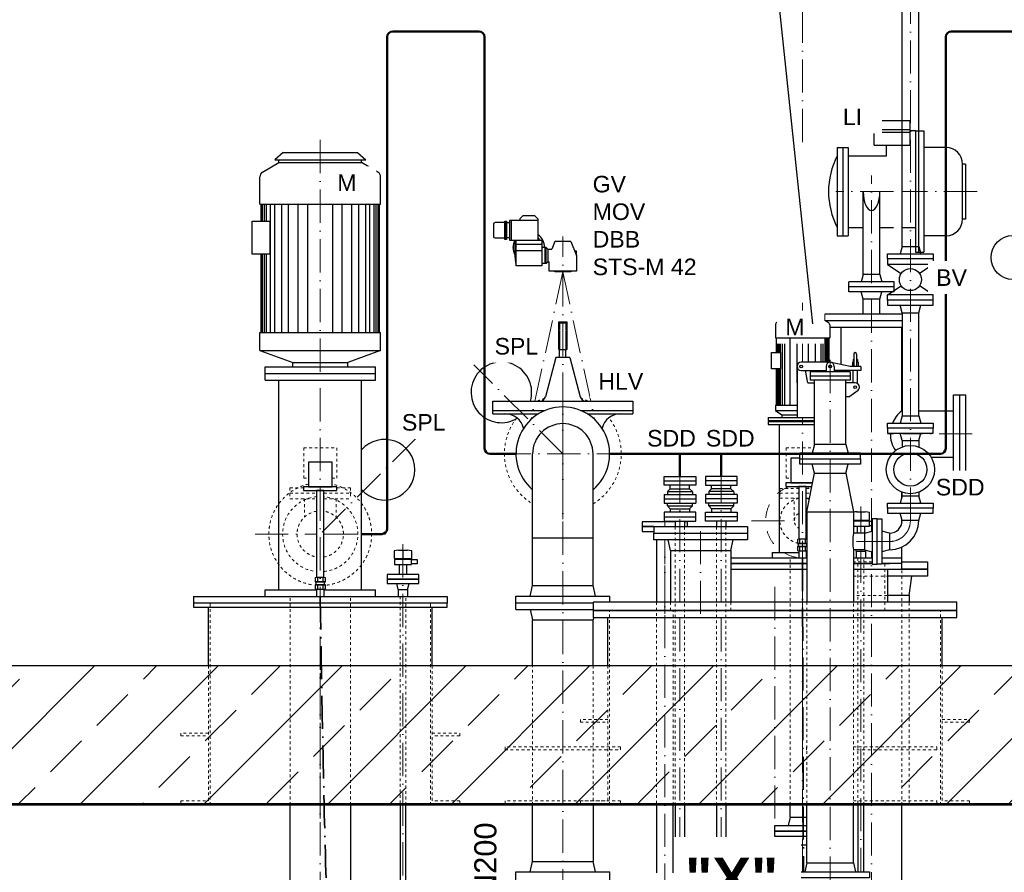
# Model space of a CAD drawing. Header units: millimetres. Extents: x -48448 to 452754, y -13941 to 17062.
# Tile 41 of 256: x -17399 to -13826, y 2330 to 5422. Entities that reach past the tile are written whole.
import ezdxf

# ---------------------------------------------------------------- set-up
doc = ezdxf.new("R2010")
doc.units = ezdxf.units.MM
for name, pattern in [('ACAD_ISO10W100', [18, 12, -3, 0, -3]), ('HIDDEN', [0.375, 0.25, -0.125]), ('JIS_02_1.0', [2, 1, -1])]:
    doc.linetypes.add(name, pattern=pattern)
doc.layers.add('Beschriftung', color=7, linetype='Continuous')
doc.styles.add('LBB3.5M1000', font='isocp.shx', dxfattribs={"height": 3.5})

msp = doc.modelspace()

# ---------------------------------------------------------------- hatches: boundary and pattern name
at = {"lineweight": 13}
h = msp.add_hatch(dxfattribs=at)
h.set_pattern_fill('ANSI33', color=256, scale=50, style=0)
h.paths.add_polyline_path([(-19311.778, 2579.77), (-19311.778, 3071.035), (-18658.113, 3079.77), (-18658.113, 3179.77), (-18458.113, 3179.77), (-18458.113, 3079.77), (-10658.113, 3079.77), (-10658.113, 3179.77), (-10458.113, 3179.77), (-10458.113, 3079.77), (-9814.604, 3071.171), (-9814.604, 2579.77)])
h = msp.add_hatch(color=256)
h.dxf.hatch_style = 1
h.paths.add_polyline_path([(-15003.113, 2419.797, 0.43057008), (-14986.263, 2419.797, 0.43057008)])
h = msp.add_hatch(color=256)
h.dxf.hatch_style = 1
h.paths.add_polyline_path([(-14853.113, 2419.797, 0.43057008), (-14836.263, 2419.797, 0.43057008)])

# ---------------------------------------------------------------- linework, layer by layer
at = {"linetype": 'ACAD_ISO10W100', "lineweight": 18, "ltscale": 10}
for p, q in [((-14558.41, 4978.402), (-14558.41, 7356.571)), ((-14167.113, 3605.77), (-14167.113, 5653.77)), ((-16308.113, 2524.77), (-16308.113, 4990.77)), ((-14308.113, 3566.726), (-14308.113, 4857.124)), ((-14228.963, 4798.77), (-14438.041, 4798.77)), ((-13925.256, 4798.77), (-14195.263, 4798.77)), ((-15428.113, 2041.129), (-15428.113, 4635.856)), ((-15428.113, 4507.77), (-15543.084, 3975.27)), ((-15428.113, 4507.77), (-15313.141, 3975.27)), ((-14558.41, 4179.77), (-14558.41, 4395.36)), ((-14458.113, 2267.195), (-14458.113, 4214.773)), ((-15428.113, 3847.77), (-15751.023, 4170.68)), ((-15428.113, 4084.27), (-15428.113, 3611.27)), ((-14558.41, 2331.77), (-14558.41, 3979.77)), ((-15961.762, 3903.121), (-16308.113, 3556.77)), ((-14228.963, 3919.77), (-14250.597, 3919.77)), ((-13942.594, 3919.77), (-14195.263, 3919.77)), ((-15664.613, 3847.77), (-15191.613, 3847.77)), ((-15003.113, 3791.497), (-15003.113, 2411.828)), ((-14853.113, 3791.497), (-14853.113, 2411.828)), ((-14346.902, 3657.292), (-14346.902, 3559.92)), ((-15058.113, 3583.77), (-15058.113, 3603.771)), ((-14928.113, 3267.136), (-14928.113, 3604.77)), ((-14743.403, 3604.77), (-14571.86, 3604.77)), ((-14544.96, 3604.77), (-14542.263, 3604.77)), ((-16544.613, 3556.77), (-16321.563, 3556.77)), ((-16294.663, 3556.77), (-16071.613, 3556.77)), ((-16008.113, 3519.856), (-16008.113, 48.58)), ((-15058.113, 3267.136), (-15058.113, 3535.77)), ((-14243.113, 3529.77), (-14389.219, 3529.77)), ((-14346.902, 3499.62), (-14346.902, 2331.77)), ((-14308.113, 1130.572), (-14308.113, 3492.815)), ((-14658.41, 2524.77), (-14658.41, 3394.69)), ((-16308.113, 1491.152), (-16308.113, 3115.29))]:
    msp.add_line(p, q, dxfattribs=at)
at = {"linetype": 'Continuous', "lineweight": -2, "ltscale": 10}
for p, q in [((-14197.263, 4599.77), (-14197.263, 5653.77)), ((-14136.963, 4599.77), (-14136.963, 5653.77)), ((-14298.113, 5056.77), (-14298.113, 5023.77)), ((-14298.113, 5056.77), (-14168.113, 5056.77)), ((-14168.113, 4966.77), (-14168.113, 5056.77)), ((-14308.113, 5023.77), (-14168.113, 5023.77)), ((-14308.113, 5023.77), (-14308.113, 5013.77)), ((-14308.113, 5013.77), (-14168.113, 5013.77)), ((-14298.113, 4966.77), (-14298.113, 5013.77)), ((-14148.113, 5018.77), (-14168.113, 5018.77)), ((-14148.113, 5018.77), (-14118.113, 5018.77)), ((-14148.113, 5018.77), (-14148.113, 4578.77)), ((-14138.113, 5018.77), (-14138.113, 4578.77)), ((-14118.113, 5018.77), (-14118.113, 4578.77)), ((-14298.113, 4966.77), (-14168.113, 4966.77)), ((-14253.22, 4928.77), (-14253.22, 4966.77)), ((-16443.113, 4940.77), (-16473.113, 4913.77)), ((-16443.113, 4940.77), (-16173.113, 4940.77)), ((-16173.113, 4940.77), (-16143.113, 4913.77)), ((-14432.263, 4958.77), (-14432.263, 4638.77)), ((-14432.263, 4958.77), (-14392.263, 4958.77)), ((-14412.263, 4958.77), (-14412.263, 4638.77)), ((-14392.263, 4958.77), (-14392.263, 4638.77)), ((-14037.613, 4958.77), (-14118.113, 4958.77)), ((-16517.113, 4869.707), (-16458.113, 4903.77)), ((-16473.113, 4913.77), (-16143.113, 4913.77)), ((-16458.113, 4903.77), (-16458.113, 4913.77)), ((-16458.113, 4903.77), (-16158.113, 4903.77)), ((-16158.113, 4903.77), (-16158.113, 4913.77)), ((-16099.113, 4869.707), (-16158.113, 4903.77)), ((-14392.263, 4928.77), (-14253.22, 4928.77)), ((-13967.613, 4898.77), (-13977.613, 4898.77)), ((-13977.613, 4698.77), (-13977.613, 4898.77)), ((-13967.613, 4898.77), (-13967.613, 4698.77)), ((-16527.113, 4753.77), (-16527.113, 4852.386)), ((-16089.113, 4753.77), (-16089.113, 4852.386)), ((-14338.263, 4498.77), (-14338.263, 4798.77)), ((-14277.963, 4498.77), (-14277.963, 4798.77)), ((-16527.113, 4753.77), (-16089.113, 4753.77)), ((-16523.113, 4691.886), (-16523.113, 4753.77)), ((-16518.113, 4691.886), (-16518.113, 4753.77)), ((-16510.613, 4691.886), (-16510.613, 4753.77)), ((-16503.113, 4691.886), (-16503.113, 4753.77)), ((-16488.113, 4287.77), (-16488.113, 4753.77)), ((-16473.113, 4287.77), (-16473.113, 4753.77)), ((-16448.113, 4287.77), (-16448.113, 4753.77)), ((-16423.113, 4287.77), (-16423.113, 4753.77)), ((-16388.113, 4287.77), (-16388.113, 4753.77)), ((-16353.113, 4287.77), (-16353.113, 4753.77)), ((-16263.113, 4287.77), (-16263.113, 4753.77)), ((-16228.113, 4287.77), (-16228.113, 4753.77)), ((-16193.113, 4287.77), (-16193.113, 4753.77)), ((-16168.113, 4287.77), (-16168.113, 4753.77)), ((-16143.113, 4287.77), (-16143.113, 4753.77)), ((-16128.113, 4287.77), (-16128.113, 4753.77)), ((-16113.113, 4287.77), (-16113.113, 4753.77)), ((-16105.613, 4287.77), (-16105.613, 4753.77)), ((-16098.113, 4287.77), (-16098.113, 4753.77)), ((-16093.113, 4287.77), (-16093.113, 4753.77)), ((-13967.613, 4698.77), (-13977.613, 4698.77)), ((-14392.263, 4668.77), (-14338.263, 4668.77)), ((-14277.963, 4668.77), (-14228.963, 4668.77)), ((-14195.263, 4668.77), (-14148.113, 4668.77)), ((-14432.263, 4638.77), (-14392.263, 4638.77)), ((-14037.613, 4638.77), (-14118.113, 4638.77)), ((-14197.263, 4599.77), (-14204.613, 4572.77)), ((-14197.263, 4599.77), (-14136.963, 4599.77)), ((-14148.113, 4578.77), (-14118.113, 4578.77)), ((-14136.963, 4599.77), (-14129.613, 4572.77)), ((-16523.113, 4287.77), (-16523.113, 4572.066)), ((-16518.113, 4287.77), (-16518.113, 4572.066)), ((-16510.613, 4287.77), (-16510.613, 4572.066)), ((-16503.113, 4287.77), (-16503.113, 4572.066)), ((-14249.613, 4554.77), (-14249.613, 4534.77)), ((-14084.613, 4554.77), (-14084.613, 4534.77)), ((-14249.613, 4534.77), (-14200.395, 4501.958)), ((-14084.613, 4534.77), (-14249.613, 4534.77)), ((-14084.613, 4534.77), (-14133.831, 4501.958)), ((-14390.613, 4435.77), (-14390.613, 4471.77)), ((-14225.613, 4471.77), (-14390.613, 4471.77)), ((-14338.263, 4498.77), (-14345.613, 4471.77)), ((-14277.963, 4498.77), (-14338.263, 4498.77)), ((-14277.963, 4498.77), (-14270.613, 4471.77)), ((-14225.613, 4435.77), (-14225.613, 4471.77)), ((-14225.613, 4453.77), (-14390.613, 4453.77)), ((-14225.613, 4435.77), (-14390.613, 4435.77)), ((-14338.263, 4408.77), (-14345.613, 4435.77)), ((-14277.963, 4408.77), (-14270.613, 4435.77)), ((-14249.613, 4424.77), (-14200.395, 4457.582)), ((-14084.613, 4424.77), (-14133.831, 4457.582)), ((-14277.963, 4408.77), (-14338.263, 4408.77)), ((-14338.263, 4353.77), (-14338.263, 4408.77)), ((-14277.963, 4353.77), (-14277.963, 4408.77)), ((-14084.613, 4424.77), (-14249.613, 4424.77)), ((-14249.613, 4404.77), (-14249.613, 4424.77)), ((-14084.613, 4404.77), (-14084.613, 4424.77)), ((-14618.41, 4363.77), (-14633.41, 4348.77)), ((-14618.41, 4363.77), (-14618.112, 4363.77)), ((-14618.41, 4363.77), (-14498.41, 4363.77)), ((-14498.41, 4363.77), (-14483.41, 4348.77)), ((-14197.263, 4359.77), (-14204.613, 4386.77)), ((-14197.263, 4359.77), (-14136.963, 4359.77)), ((-14197.263, 4359.77), (-14197.263, 3985.77)), ((-14136.963, 4359.77), (-14129.613, 4386.77)), ((-14136.963, 3985.77), (-14136.963, 4359.77)), ((-15443.099, 4226.77), (-15443.099, 4326.77)), ((-15443.099, 4326.77), (-15413.099, 4326.77)), ((-15413.099, 4326.77), (-15413.099, 4226.77)), ((-14652.02, 4324.365), (-14618.41, 4343.77)), ((-14633.41, 4348.77), (-14618.112, 4348.77)), ((-14633.41, 4348.77), (-14483.41, 4348.77)), ((-14618.41, 4343.77), (-14618.112, 4343.77)), ((-14618.41, 4343.77), (-14498.41, 4343.77)), ((-14498.41, 4348.77), (-14498.41, 4343.77)), ((-14464.91, 4324.429), (-14498.41, 4343.77)), ((-14478.113, 4332.052), (-14478.113, 4353.77)), ((-14197.263, 4353.77), (-14478.113, 4353.77)), ((-14197.263, 4329.77), (-14474.161, 4329.77)), ((-16527.113, 4222.77), (-16527.113, 4287.77)), ((-16527.113, 4287.77), (-16089.113, 4287.77)), ((-16089.113, 4222.77), (-16089.113, 4287.77)), ((-14656.91, 4315.769), (-14656.91, 4268.77)), ((-14459.91, 4315.769), (-14459.91, 4268.77)), ((-14197.263, 4305.77), (-14459.91, 4305.77)), ((-14417.663, 4171.508), (-14417.663, 4305.77)), ((-14198.563, 4003.92), (-14198.563, 4305.77)), ((-14654.41, 4268.77), (-14654.41, 4215.482)), ((-14649.41, 4268.77), (-14649.41, 4215.482)), ((-14644.41, 4268.77), (-14644.41, 4215.482)), ((-14639.41, 4268.77), (-14639.41, 4215.482)), ((-14631.91, 4268.77), (-14631.91, 4024.77)), ((-14624.41, 4268.77), (-14624.41, 4024.77)), ((-14579.41, 4268.77), (-14579.41, 4104.77)), ((-14537.41, 4268.77), (-14537.41, 4179.77)), ((-14512.41, 4268.77), (-14512.41, 4179.77)), ((-14492.41, 4268.77), (-14492.41, 4179.77)), ((-14484.91, 4268.77), (-14484.91, 4179.77)), ((-14477.41, 4268.77), (-14477.41, 4179.77)), ((-14472.41, 4268.77), (-14472.41, 4179.77)), ((-14467.41, 4268.77), (-14467.41, 4179.77)), ((-14462.41, 4268.77), (-14462.41, 4179.77)), ((-16527.113, 4222.77), (-16089.113, 4222.77)), ((-16527.113, 4222.77), (-16408.113, 4178.77)), ((-16089.113, 4222.77), (-16208.113, 4178.77)), ((-15443.099, 4226.77), (-15413.099, 4226.77)), ((-15439.599, 4196.77), (-15439.599, 4226.77)), ((-15416.599, 4196.77), (-15416.599, 4226.77)), ((-15453.099, 4196.77), (-15491.329, 4054.094)), ((-15403.099, 4196.77), (-15453.099, 4196.77)), ((-15403.099, 4196.77), (-15364.869, 4054.094)), ((-14458.112, 4179.77), (-14563.112, 4179.77)), ((-14377.037, 4179.77), (-14372.037, 4179.77)), ((-14377.037, 4179.77), (-14377.037, 4164.77)), ((-14374.537, 4189.77), (-14372.037, 4189.77)), ((-14374.537, 4189.77), (-14374.537, 4179.77)), ((-14372.037, 4209.77), (-14372.037, 4164.77)), ((-14362.037, 4209.77), (-14362.037, 4164.77)), ((-14359.537, 4189.77), (-14362.037, 4189.77)), ((-14357.037, 4179.77), (-14362.037, 4179.77)), ((-14359.537, 4189.77), (-14359.537, 4179.77)), ((-14357.037, 4179.77), (-14357.037, 4164.77)), ((-16508.113, 4162.77), (-16108.113, 4162.77)), ((-16508.113, 4114.77), (-16508.113, 4162.77)), ((-16408.113, 4162.77), (-16408.113, 4178.77)), ((-16408.113, 4178.77), (-16208.113, 4178.77)), ((-16208.113, 4162.77), (-16208.113, 4178.77)), ((-16108.113, 4114.77), (-16108.113, 4162.77)), ((-14654.41, 4155.572), (-14654.41, 4024.77)), ((-14649.41, 4155.572), (-14649.41, 4024.77)), ((-14644.41, 4155.572), (-14644.41, 4024.77)), ((-14639.41, 4155.572), (-14639.41, 4024.77)), ((-14578.112, 4164.77), (-14578.112, 3979.77)), ((-14563.112, 4149.77), (-14473.112, 4149.77)), ((-14539.33, 4104.77), (-14547.265, 4149.77)), ((-14385.962, 4144.77), (-14530.262, 4144.77)), ((-14530.262, 4144.77), (-14530.262, 4114.77)), ((-14473.112, 4164.77), (-14473.112, 4144.77)), ((-14385.962, 4164.77), (-14454.993, 4179.442)), ((-14443.112, 4164.77), (-14443.112, 4144.77)), ((-14347.037, 4149.77), (-14443.112, 4149.77)), ((-14347.037, 4164.77), (-14385.962, 4164.77)), ((-14385.962, 4144.77), (-14385.962, 4114.77)), ((-14374.537, 4104.77), (-14374.537, 4149.77)), ((-14359.537, 4102.76), (-14359.537, 4149.77)), ((-14347.037, 4164.77), (-14347.037, 4149.77)), ((-16508.113, 4138.77), (-16108.113, 4138.77)), ((-16508.113, 4114.77), (-16108.113, 4114.77)), ((-16458.113, 3354.77), (-16458.113, 4114.77)), ((-16158.113, 3354.77), (-16158.113, 4114.77)), ((-14385.962, 4129.77), (-14530.262, 4129.77)), ((-14385.962, 4114.77), (-14530.262, 4114.77)), ((-14515.262, 3881.77), (-14515.262, 4114.77)), ((-14400.962, 3881.77), (-14400.962, 4114.77)), ((-14539.33, 4104.77), (-14515.262, 4104.77)), ((-14367.037, 4104.77), (-14400.962, 4104.77)), ((-14390.962, 4054.77), (-14356.46, 4079.133)), ((-15682.113, 4039.27), (-15174.113, 4039.27)), ((-15682.113, 3993.27), (-15682.113, 4039.27)), ((-15174.113, 4039.27), (-15174.113, 3993.27)), ((-14390.962, 4054.77), (-14400.962, 4054.77)), ((-14010.113, 4062.27), (-13966.113, 4062.27)), ((-14010.113, 3777.27), (-14010.113, 4062.27)), ((-13988.113, 3777.27), (-13988.113, 4062.27)), ((-13966.113, 3777.27), (-13966.113, 4062.27)), ((-15682.113, 4005.27), (-15492.095, 4005.27)), ((-15364.13, 4005.27), (-15174.113, 4005.27)), ((-14656.91, 4024.77), (-14578.112, 4024.77)), ((-14656.91, 4024.77), (-14656.91, 4004.77)), ((-14656.91, 4004.77), (-14633.41, 3989.77)), ((-14656.91, 4004.77), (-14578.112, 4004.77)), ((-14198.563, 4003.92), (-14197.263, 4003.92)), ((-14136.963, 4003.92), (-14010.113, 4003.92)), ((-15682.113, 3993.27), (-15516.032, 3993.27)), ((-15340.194, 3993.27), (-15174.113, 3993.27)), ((-14683.41, 3979.77), (-14683.41, 3968.77)), ((-14683.41, 3979.77), (-14515.262, 3979.77)), ((-14683.41, 3968.77), (-14515.262, 3968.77)), ((-14648.41, 3968.77), (-14648.41, 3964.77)), ((-14633.41, 3989.77), (-14633.41, 3979.77)), ((-14633.41, 3989.77), (-14578.112, 3989.77)), ((-14578.112, 3979.77), (-14515.262, 3979.77)), ((-14683.41, 3964.77), (-14515.262, 3964.77)), ((-14683.41, 3964.77), (-14683.41, 3953.77)), ((-14683.41, 3953.77), (-14515.262, 3953.77)), ((-14643.41, 3953.77), (-14643.41, 3489.77)), ((-14515.262, 3881.77), (-14523.836, 3849.77)), ((-14400.962, 3881.77), (-14515.262, 3881.77)), ((-14400.962, 3881.77), (-14392.388, 3849.77)), ((-15537.663, 3369.77), (-15537.663, 3847.77)), ((-15318.563, 3369.77), (-15318.563, 3847.77)), ((-14348.113, 3849.77), (-14568.113, 3849.77)), ((-14091.981, 3835.62), (-14010.113, 3835.62)), ((-15060.612, 3765.771), (-14945.613, 3765.771)), ((-15060.612, 3733.77), (-15060.612, 3765.771)), ((-14945.613, 3765.771), (-14945.613, 3733.77)), ((-14795.613, 3765.771), (-14910.612, 3765.771)), ((-14910.612, 3765.771), (-14910.612, 3733.77)), ((-14795.613, 3733.77), (-14795.613, 3765.771)), ((-14010.113, 3777.27), (-13966.113, 3777.27)), ((-15060.612, 3749.771), (-14945.613, 3749.771)), ((-14945.613, 3733.77), (-15060.612, 3733.77)), ((-15048.113, 3710.771), (-15038.113, 3720.771)), ((-15038.113, 3720.771), (-15038.113, 3733.77)), ((-15038.113, 3720.771), (-14968.113, 3720.771)), ((-14968.113, 3720.771), (-14968.113, 3733.77)), ((-14958.113, 3710.771), (-14968.113, 3720.771)), ((-14958.113, 3710.771), (-14968.113, 3720.771)), ((-14795.613, 3749.771), (-14910.612, 3749.771)), ((-14910.612, 3733.77), (-14795.613, 3733.77)), ((-14898.113, 3710.771), (-14888.113, 3720.771)), ((-14898.113, 3710.771), (-14888.113, 3720.771)), ((-14888.113, 3720.771), (-14888.113, 3733.77)), ((-14818.113, 3720.771), (-14888.113, 3720.771)), ((-14818.113, 3720.771), (-14818.113, 3733.77)), ((-14808.113, 3710.771), (-14818.113, 3720.771)), ((-15060.612, 3700.77), (-14945.613, 3700.77)), ((-15060.612, 3700.77), (-15060.612, 3668.77)), ((-15060.612, 3684.771), (-14945.613, 3684.771)), ((-15048.113, 3710.771), (-14958.113, 3710.771)), ((-15048.113, 3710.22), (-15048.113, 3700.77)), ((-14958.113, 3710.22), (-14958.113, 3700.77)), ((-14945.613, 3700.77), (-14945.613, 3668.77)), ((-14795.613, 3700.77), (-14910.612, 3700.77)), ((-14910.612, 3700.77), (-14910.612, 3668.77)), ((-14795.613, 3684.771), (-14910.612, 3684.771)), ((-14808.113, 3710.771), (-14898.113, 3710.771)), ((-14898.113, 3710.22), (-14898.113, 3700.77)), ((-14808.113, 3710.22), (-14808.113, 3700.77)), ((-14795.613, 3700.77), (-14795.613, 3668.77)), ((-14198.563, 3690.995), (-14198.563, 3709.118)), ((-15060.612, 3668.77), (-14945.613, 3668.77)), ((-15048.113, 3658.77), (-15048.113, 3668.77)), ((-15048.113, 3658.77), (-15038.113, 3648.771)), ((-15048.113, 3658.77), (-14958.113, 3658.77)), ((-15038.113, 3648.771), (-15038.113, 3635.771)), ((-15038.113, 3648.771), (-14968.113, 3648.771)), ((-14958.113, 3658.77), (-14968.113, 3648.771)), ((-14968.113, 3648.771), (-14968.113, 3635.771)), ((-14958.113, 3658.77), (-14958.113, 3668.77)), ((-14795.613, 3668.77), (-14910.612, 3668.77)), ((-14898.113, 3658.77), (-14898.113, 3668.77)), ((-14898.113, 3658.77), (-14888.113, 3648.771)), ((-14808.113, 3658.77), (-14898.113, 3658.77)), ((-14888.113, 3648.771), (-14888.113, 3635.771)), ((-14818.113, 3648.771), (-14888.113, 3648.771)), ((-14808.113, 3658.77), (-14818.113, 3648.771)), ((-14818.113, 3648.771), (-14818.113, 3635.771)), ((-14808.113, 3658.77), (-14808.113, 3668.77)), ((-15060.612, 3635.771), (-15060.612, 3603.771)), ((-14945.613, 3635.771), (-15060.612, 3635.771)), ((-15060.612, 3619.77), (-14945.613, 3619.77)), ((-14945.613, 3603.771), (-14945.613, 3635.771)), ((-14910.612, 3603.771), (-14910.612, 3635.771)), ((-14910.612, 3635.771), (-14795.613, 3635.771)), ((-14795.613, 3619.77), (-14910.612, 3619.77)), ((-14795.613, 3635.771), (-14795.613, 3603.771)), ((-14198.563, 3594.93), (-14198.563, 3610.546)), ((-15098.113, 3583.77), (-14758.113, 3583.77)), ((-15060.612, 3603.771), (-14945.613, 3603.771)), ((-15019.963, 3603.771), (-15019.963, 3583.77)), ((-14986.263, 3603.771), (-14986.263, 3583.77)), ((-14795.613, 3603.771), (-14910.612, 3603.771)), ((-14869.963, 3603.771), (-14869.963, 3583.77)), ((-14836.263, 3603.771), (-14836.263, 3583.77)), ((-15537.663, 3542.77), (-15318.563, 3542.77)), ((-14198.563, 3469.77), (-14198.563, 3509.421)), ((-14668.41, 3489.77), (-14571.86, 3489.77)), ((-14668.41, 3489.77), (-14668.41, 3469.77)), ((-14544.96, 3489.77), (-14542.263, 3489.77)), ((-15546.702, 3331.77), (-15537.663, 3369.77)), ((-15537.663, 3369.77), (-15318.563, 3369.77)), ((-15309.523, 3331.77), (-15318.563, 3369.77)), ((-16768.113, 3330.77), (-16768.113, 3306.77)), ((-16768.113, 3330.77), (-15848.113, 3330.77)), ((-16508.113, 3354.77), (-16321.563, 3354.77)), ((-16508.113, 3330.77), (-16508.113, 3354.77)), ((-16294.663, 3354.77), (-16108.113, 3354.77)), ((-16108.113, 3330.77), (-16108.113, 3354.77)), ((-15848.113, 3330.77), (-15848.113, 3306.77)), ((-15598.113, 3307.77), (-15598.113, 3331.77)), ((-15598.113, 3331.77), (-15258.113, 3331.77)), ((-15258.113, 3309.77), (-15258.113, 3331.77)), ((-15598.113, 3283.77), (-15598.113, 3307.77)), ((-15598.113, 3307.77), (-15318.113, 3307.77)), ((-15598.113, 3307.77), (-15318.113, 3307.77)), ((-15598.113, 3283.77), (-15318.113, 3283.77)), ((-15546.702, 3283.77), (-15537.663, 3245.77)), ((-15316.422, 3254.77), (-15318.563, 3245.77)), ((-15537.663, 3079.77), (-15537.663, 3245.77)), ((-15537.663, 3245.77), (-15318.563, 3245.77)), ((-15318.563, 3079.77), (-15318.563, 3245.77)), ((-16417.663, 1886.093), (-16417.663, 2574.77)), ((-16198.563, 2574.77), (-16198.563, 1886.093)), ((-15537.663, 2369.77), (-15537.663, 2574.77)), ((-15318.563, 2574.77), (-15318.563, 2369.77)), ((-15019.963, 2574.77), (-15019.963, 2419.797)), ((-14986.263, 2574.77), (-14986.263, 2419.797)), ((-14869.963, 2574.77), (-14869.963, 2419.797)), ((-14836.263, 2574.77), (-14836.263, 2419.797)), ((-14602.86, 2529.78), (-14602.86, 2574.77)), ((-14198.563, 1182.387), (-14198.563, 2574.77)), ((-14602.86, 2529.78), (-14610.91, 2499.78)), ((-14602.86, 2529.78), (-14542.263, 2529.78)), ((-14602.86, 2429.78), (-14610.91, 2459.78)), ((-14602.86, 2429.78), (-14542.263, 2429.78)), ((-14602.86, 1429.78), (-14602.86, 2429.78)), ((-15546.702, 2331.77), (-15537.663, 2369.77)), ((-15537.663, 2369.77), (-15318.563, 2369.77)), ((-15309.523, 2331.77), (-15318.563, 2369.77)), ((-15598.113, 2283.77), (-15598.113, 2331.77)), ((-15598.113, 2331.77), (-15258.113, 2331.77)), ((-15258.113, 2283.77), (-15258.113, 2331.77))]:
    msp.add_line(p, q, dxfattribs=at)
at = {"lineweight": 50}
for p, q in [((-16065.359, 3576.77), (-16065.359, 5359.77)), ((-16045.359, 5379.77), (-15731.866, 5379.77)), ((-15691.866, 3847.77), (-15598.113, 3847.77)), ((-16158.113, 3556.77), (-16085.359, 3556.77))]:
    msp.add_line(p, q, dxfattribs=at)
for p, q in [((-15635.374, 4691.474), (-15635.374, 4625.574)), ((-15584.265, 4694.007), (-15621.097, 4694.007)), ((-15621.097, 4694.007), (-15621.097, 4623.041)), ((-15615.366, 4694.007), (-15615.366, 4623.041)), ((-15584.265, 4699.738), (-15572.805, 4711.198)), ((-15584.265, 4699.738), (-15584.265, 4694.007)), ((-15584.265, 4695.522), (-15518.366, 4695.522)), ((-15529.827, 4711.198), (-15572.805, 4711.198)), ((-15518.366, 4699.738), (-15529.827, 4711.198)), ((-15518.366, 4699.738), (-15518.366, 4623.041)), ((-15621.097, 4623.041), (-15504.667, 4623.041)), ((-15456.765, 4617.793), (-15468.486, 4590.288)), ((-15399.461, 4617.793), (-15456.765, 4617.793)), ((-15399.461, 4617.793), (-15377.972, 4567.366)), ((-15503.975, 4607.479), (-15598.656, 4607.479)), ((-15503.975, 4584.557), (-15598.656, 4584.557)), ((-15492.123, 4538.714), (-15492.123, 4596.018)), ((-15488.343, 4596.018), (-15482.613, 4590.288)), ((-15482.613, 4590.288), (-15482.613, 4544.445)), ((-15482.613, 4590.288), (-15468.486, 4590.288)), ((-15377.972, 4582.518), (-15384.429, 4582.518)), ((-15377.972, 4567.366), (-15377.972, 4582.518)), ((-15488.343, 4538.714), (-15482.613, 4544.445)), ((-15482.613, 4544.445), (-15478.254, 4544.445)), ((-14197.263, 3985.77), (-14204.613, 3958.77)), ((-14197.263, 3985.77), (-14136.963, 3985.77)), ((-14136.963, 3985.77), (-14129.613, 3958.77)), ((-14197.263, 3895.77), (-14204.613, 3922.77)), ((-14197.263, 3895.77), (-14136.963, 3895.77)), ((-14197.263, 3895.77), (-14197.263, 3872.912)), ((-14136.963, 3895.77), (-14129.613, 3922.77)), ((-14136.963, 3895.77), (-14136.963, 3872.912)), ((-14568.113, 3829.77), (-14568.113, 3849.77)), ((-14348.113, 3829.77), (-14348.113, 3849.77)), ((-14515.263, 3777.77), (-14523.613, 3809.77)), ((-14400.963, 3777.77), (-14392.613, 3809.77)), ((-14542.263, 3637.77), (-14515.263, 3777.77)), ((-14515.263, 3777.77), (-14400.963, 3777.77)), ((-14400.963, 3777.77), (-14373.963, 3637.77)), ((-14197.263, 3695.77), (-14204.613, 3668.77)), ((-14197.263, 3695.77), (-14197.263, 3708.629)), ((-14197.263, 3695.77), (-14136.963, 3695.77)), ((-14136.963, 3708.629), (-14136.963, 3695.77)), ((-14129.613, 3668.77), (-14136.963, 3695.77)), ((-14542.263, 3637.77), (-14373.963, 3637.77)), ((-14542.263, 3637.77), (-14542.263, 3309.77)), ((-14373.963, 3637.77), (-14373.963, 3559.92)), ((-14362.902, 3637.357), (-14330.902, 3637.357)), ((-14346.902, 3635.418), (-14346.902, 3607.365)), ((-14314.902, 3607.365), (-14314.902, 3635.418)), ((-14197.263, 3605.77), (-14204.613, 3632.77)), ((-14136.963, 3605.77), (-14129.613, 3632.77)), ((-15098.113, 3583.77), (-15098.113, 3559.77)), ((-14758.113, 3583.77), (-14758.113, 3559.77)), ((-14373.963, 3607.365), (-14346.902, 3607.365)), ((-14373.802, 3585.636), (-14320.002, 3585.636)), ((-14360.352, 3585.636), (-14360.352, 3559.92)), ((-14346.902, 3607.365), (-14314.902, 3607.365)), ((-14333.452, 3585.636), (-14333.452, 3559.92)), ((-14136.963, 3605.77), (-14197.263, 3605.77)), ((-14567.647, 3523.123), (-14567.647, 3537.149)), ((-14549.172, 3537.149), (-14549.172, 3523.123)), ((-14333.113, 3559.92), (-14373.963, 3559.92)), ((-14333.113, 3559.92), (-14306.113, 3567.27)), ((-14333.113, 3559.92), (-14333.113, 3499.62)), ((-14243.113, 3559.92), (-14270.113, 3567.27)), ((-14243.113, 3559.92), (-14243.113, 3499.62)), ((-15088.263, 3535.77), (-15088.263, 3309.77)), ((-15037.663, 3497.77), (-15045.613, 3535.77)), ((-14818.563, 3497.77), (-14810.613, 3535.77)), ((-14571.86, 3512.258), (-14544.96, 3512.258)), ((-14567.647, 3497.262), (-14567.647, 3511.289)), ((-14549.172, 3511.289), (-14549.172, 3497.262)), ((-16040.113, 3496.418), (-16040.113, 3468.365)), ((-16040.113, 3468.365), (-16008.113, 3468.365)), ((-16024.113, 3498.357), (-15992.113, 3498.357)), ((-16008.113, 3496.418), (-16008.113, 3468.365)), ((-16008.113, 3468.365), (-15976.113, 3468.365)), ((-15976.113, 3468.365), (-15976.113, 3496.418)), ((-15037.663, 3497.77), (-14818.563, 3497.77)), ((-15037.663, 3497.77), (-15037.663, 3309.77)), ((-14818.563, 3497.77), (-14818.563, 3309.77)), ((-14571.86, 3496.292), (-14571.86, 3469.77)), ((-14544.96, 3496.292), (-14544.96, 3469.77)), ((-14333.113, 3499.62), (-14373.963, 3499.62)), ((-14373.963, 3499.62), (-14373.963, 3309.77)), ((-14363.752, 3494.77), (-14364.997, 3499.62)), ((-14363.752, 3494.77), (-14330.052, 3494.77)), ((-14363.752, 3494.77), (-14363.752, 3469.77)), ((-14333.113, 3499.62), (-14306.113, 3492.27)), ((-14330.052, 3494.77), (-14329.087, 3498.524)), ((-14330.052, 3494.77), (-14330.052, 3469.77)), ((-14243.113, 3499.62), (-14270.113, 3492.27)), ((-14198.113, 3429.77), (-14198.113, 3469.77)), ((-16035.013, 3446.636), (-15981.213, 3446.636)), ((-16021.563, 3446.636), (-16021.563, 3409.77)), ((-15994.663, 3446.636), (-15994.663, 3409.77)), ((-14248.55, 3309.77), (-14248.55, 3429.77)), ((-16317.35, 3384.123), (-16317.35, 3398.149)), ((-16298.875, 3398.149), (-16298.875, 3384.123)), ((-14171.613, 3333.77), (-14162.008, 3403.77)), ((-16321.563, 3373.258), (-16294.663, 3373.258)), ((-16317.35, 3358.262), (-16317.35, 3372.289)), ((-16298.875, 3372.289), (-16298.875, 3358.262)), ((-16024.963, 3355.77), (-16030.613, 3377.77)), ((-15991.263, 3355.77), (-15985.613, 3377.77)), ((-16321.563, 3357.292), (-16321.563, 3330.77)), ((-16294.663, 3357.292), (-16294.663, 3330.77)), ((-16024.963, 3355.77), (-15991.263, 3355.77)), ((-16024.963, 3355.77), (-16024.963, 3330.77)), ((-15991.263, 3355.77), (-15991.263, 3330.77)), ((-14171.613, 3333.77), (-14248.55, 3333.77)), ((-14171.613, 3333.77), (-14171.613, 3309.77)), ((-16714.113, 3079.77), (-16714.113, 3291.77)), ((-15902.113, 3079.77), (-15902.113, 3291.77)), ((-15264.41, 3079.77), (-15264.41, 3254.77)), ((-14052.41, 3079.77), (-14052.41, 3254.77)), ((-18458.113, 3079.77), (-10658.113, 3079.77)), ((-19311.778, 2579.77), (-9814.604, 2579.77)), ((-19311.778, 2574.77), (-9814.604, 2574.77)), ((-14542.263, 2364.77), (-14542.263, 2574.77)), ((-14373.963, 2364.77), (-14373.963, 2574.77))]:
    msp.add_line(p, q)
at = {"linetype": 'HIDDEN', "lineweight": -2, "ltscale": 10}
for p, q in [((-15439.599, 4323.27), (-15439.599, 4226.77)), ((-15439.599, 4323.27), (-15416.599, 4323.27)), ((-15416.599, 4323.27), (-15416.599, 4226.77))]:
    msp.add_line(p, q, dxfattribs=at)
at = {"linetype": 'JIS_02_1.0', "lineweight": 18, "ltscale": 10}
for p, q in [((-16368.113, 3869.77), (-16368.113, 3759.77)), ((-16368.113, 3869.77), (-16248.113, 3869.77)), ((-16248.113, 3869.77), (-16248.113, 3759.77)), ((-14618.113, 3869.62), (-14618.113, 3759.62)), ((-14618.113, 3869.62), (-14518.517, 3869.62)), ((-16368.113, 3759.77), (-16351.132, 3759.77)), ((-16265.094, 3759.77), (-16248.113, 3759.77)), ((-14618.113, 3759.62), (-14601.429, 3759.62)), ((-16418.113, 3724.77), (-16368.425, 3724.77)), ((-16418.113, 3724.77), (-16418.113, 3684.77)), ((-16247.8, 3724.77), (-16198.113, 3724.77)), ((-16198.113, 3724.77), (-16198.113, 3684.77)), ((-14640.613, 3722.62), (-14640.613, 3686.62)), ((-14640.613, 3722.62), (-14571.86, 3722.62)), ((-14578.113, 3722.62), (-14578.113, 3729.706)), ((-14544.96, 3722.62), (-14525.899, 3722.62)), ((-14538.113, 3722.62), (-14538.113, 3729.706)), ((-16418.113, 3704.77), (-16321.563, 3704.77)), ((-16418.113, 3684.77), (-16321.563, 3684.77)), ((-16365.263, 3684.77), (-16365.263, 3618.537)), ((-16294.663, 3704.77), (-16198.113, 3704.77)), ((-16294.663, 3684.77), (-16198.113, 3684.77)), ((-16250.963, 3684.77), (-16250.963, 3618.537)), ((-14640.613, 3704.62), (-14571.86, 3704.62)), ((-14640.613, 3686.62), (-14571.86, 3686.62)), ((-14588.263, 3604.77), (-14588.263, 3686.62)), ((-14544.96, 3704.62), (-14529.37, 3704.62)), ((-14544.96, 3686.62), (-14532.842, 3686.62)), ((-15019.963, 3583.77), (-15019.963, 2574.77)), ((-14986.263, 3583.77), (-14986.263, 2574.77)), ((-14869.963, 3583.77), (-14869.963, 2574.77)), ((-14836.263, 3583.77), (-14836.263, 2574.77)), ((-14602.86, 2574.77), (-14602.86, 3469.77)), ((-14259.55, 3279.77), (-14259.55, 3449.77)), ((-16417.663, 2574.77), (-16417.663, 3330.77)), ((-16198.563, 2574.77), (-16198.563, 3330.77)), ((-16708.113, 2574.77), (-16708.113, 3306.77)), ((-15908.113, 2574.77), (-15908.113, 3306.77)), ((-15088.263, 3309.77), (-15088.263, 3279.77)), ((-15088.263, 3309.77), (-15088.263, 2574.77)), ((-15037.663, 3309.77), (-15037.663, 3279.77)), ((-14818.563, 3309.77), (-14818.563, 3279.77)), ((-14542.263, 3309.77), (-14542.263, 2574.77)), ((-14373.963, 2574.77), (-14373.963, 3309.77)), ((-14171.613, 3307.77), (-14171.613, 2574.77)), ((-15258.41, 2574.77), (-15258.41, 3279.77)), ((-15027.963, 2574.77), (-15027.963, 3279.77)), ((-14058.41, 2574.77), (-14058.41, 3279.77)), ((-16714.113, 3079.77), (-16714.113, 2579.77)), ((-15902.113, 3079.77), (-15902.113, 2579.77)), ((-15537.663, 2574.77), (-15537.663, 3079.77)), ((-15318.563, 3079.77), (-15318.563, 2574.77)), ((-15264.41, 3079.77), (-15264.41, 2579.77)), ((-14052.41, 3079.77), (-14052.41, 2579.77))]:
    msp.add_line(p, q, dxfattribs=at)
at = {"linetype": 'Continuous', "ltscale": 10}
for p, q in [((-14542.263, 2364.77), (-14550.113, 2331.77)), ((-14542.263, 2364.77), (-14373.963, 2364.77)), ((-14373.963, 2364.77), (-14366.113, 2331.77))]:
    msp.add_line(p, q, dxfattribs=at)
at = {"linetype": 'Continuous', "lineweight": -2, "ltscale": 10}
for points in [[(-16555.383, 4691.886), (-16490.842, 4691.886), (-16490.842, 4572.066), (-16555.383, 4572.066)], [(-14249.613, 4572.77), (-14084.613, 4572.77), (-14084.613, 4554.77), (-14249.613, 4554.77)], [(-14249.613, 4386.77), (-14084.613, 4386.77), (-14084.613, 4404.77), (-14249.613, 4404.77)], [(-14670.545, 4215.482), (-14638.274, 4215.482), (-14638.274, 4155.572), (-14670.545, 4155.572)], [(-16351.132, 3727.714), (-16265.094, 3727.714), (-16265.094, 3817.233), (-16351.132, 3817.233)], [(-16368.425, 3714.96), (-16247.8, 3714.96), (-16247.8, 3727.714), (-16368.425, 3727.714)]]:
    msp.add_lwpolyline(points, close=True, dxfattribs=at)
msp.add_lwpolyline([(-15638.239, 4686.257), (-15673.769, 4686.257, 0.41421356), (-15679.499, 4680.527), (-15679.499, 4636.521, 0.41421356), (-15673.769, 4630.791), (-15638.239, 4630.791)], format="xyb", close=True)
for points in [[(-15632.509, 4625.574), (-15638.239, 4625.574), (-15638.239, 4691.474), (-15632.509, 4691.474)], [(-15621.097, 4630.791), (-15632.509, 4630.791), (-15632.509, 4686.257), (-15621.097, 4686.257)], [(-15399.461, 4507.77), (-15456.765, 4507.77), (-15456.765, 4510.062), (-15399.461, 4510.062)], [(-14249.613, 3958.77), (-14084.613, 3958.77), (-14084.613, 3940.77), (-14249.613, 3940.77)], [(-14249.613, 3922.77), (-14084.613, 3922.77), (-14084.613, 3940.77), (-14249.613, 3940.77)], [(-14568.113, 3829.77), (-14348.113, 3829.77), (-14348.113, 3809.77), (-14568.113, 3809.77)], [(-14306.113, 3612.27), (-14306.113, 3447.27), (-14288.113, 3447.27), (-14288.113, 3612.27)], [(-14270.113, 3612.27), (-14270.113, 3447.27), (-14288.113, 3447.27), (-14288.113, 3612.27)], [(-15098.113, 3559.77), (-14758.113, 3559.77), (-14758.113, 3535.77), (-15098.113, 3535.77)], [(-14573.955, 3512.258), (-14542.864, 3512.258), (-14542.864, 3522.153), (-14573.955, 3522.153)], [(-16039.204, 3446.636), (-15977.021, 3446.636), (-15977.021, 3466.425), (-16039.204, 3466.425)], [(-15977.021, 3464.728), (-15956.518, 3464.728), (-15956.518, 3448.332), (-15977.021, 3448.332)], [(-15950.613, 3393.77), (-15950.613, 3409.77), (-16065.613, 3409.77), (-16065.613, 3393.77)], [(-15950.613, 3377.77), (-15950.613, 3393.77), (-16065.613, 3393.77), (-16065.613, 3377.77)], [(-16323.659, 3373.258), (-16292.567, 3373.258), (-16292.567, 3383.153), (-16323.659, 3383.153)], [(-16768.113, 3291.77), (-15848.113, 3291.77), (-15848.113, 3306.77), (-16768.113, 3306.77)], [(-15318.41, 3279.77), (-13998.41, 3279.77), (-13998.41, 3309.77), (-15318.41, 3309.77)], [(-15318.41, 3254.77), (-13998.41, 3254.77), (-13998.41, 3279.77), (-15318.41, 3279.77)], [(-14600.613, 2331.77), (-14315.613, 2331.77), (-14315.613, 2309.77), (-14600.613, 2309.77)]]:
    msp.add_lwpolyline(points, close=True)
for points in [[(-15504.667, 4623.041), (-15504.667, 4530.119), (-15597.965, 4530.119), (-15597.965, 4623.041)], [(-15504.667, 4538.714), (-15488.343, 4538.714), (-15488.343, 4596.018), (-15504.667, 4596.018)], [(-15377.972, 4567.366), (-15377.972, 4510.062), (-15478.254, 4510.062), (-15478.254, 4544.445)], [(-15019.963, 3601.77), (-15140.613, 3601.77), (-15140.613, 3583.77), (-15019.963, 3583.77)], [(-15098.113, 3583.77), (-15140.613, 3583.77), (-15140.613, 3565.77), (-15098.113, 3565.77)], [(-14986.263, 3583.77), (-14975.613, 3583.77), (-14975.613, 3601.77), (-14986.263, 3601.77)], [(-14373.963, 3605.425), (-14319.189, 3605.425)], [(-14373.963, 3585.636), (-14315.81, 3585.636), (-14315.81, 3605.425), (-14373.963, 3605.425)], [(-14306.113, 3587.332), (-14315.81, 3587.332), (-14315.81, 3603.728), (-14306.113, 3603.728)], [(-14576.885, 3537.149), (-14576.885, 3523.123)], [(-14544.553, 3538.119), (-14572.266, 3538.119)], [(-14576.885, 3511.289), (-14576.885, 3497.262)], [(-14572.266, 3522.153), (-14544.553, 3522.153)], [(-14544.553, 3512.258), (-14572.266, 3512.258)], [(-16035.826, 3466.425), (-15980.4, 3466.425)], [(-14542.263, 3469.77), (-14818.563, 3469.77)], [(-14572.266, 3496.292), (-14544.553, 3496.292)], [(-14306.113, 3469.77), (-14373.963, 3469.77)], [(-14198.113, 3469.77), (-14270.113, 3469.77)], [(-14542.263, 3449.77), (-14818.563, 3449.77)], [(-14818.563, 3449.77), (-14542.263, 3449.77)], [(-14818.563, 3429.77), (-14542.263, 3429.77)], [(-14373.963, 3449.77), (-14306.113, 3449.77)], [(-14306.113, 3449.77), (-14373.963, 3449.77)], [(-14373.963, 3429.77), (-14198.113, 3429.77)], [(-14270.113, 3449.77), (-14243.113, 3449.77)], [(-14198.113, 3449.77), (-14270.113, 3449.77)], [(-14198.113, 3429.77), (-14105.613, 3429.77), (-14105.613, 3403.77), (-14248.55, 3403.77)], [(-14198.113, 3455.77), (-14105.613, 3455.77), (-14105.613, 3429.77), (-14198.113, 3429.77)], [(-16326.588, 3398.149), (-16326.588, 3384.123)], [(-16294.256, 3399.119), (-16321.969, 3399.119)], [(-16289.638, 3384.123), (-16289.638, 3398.149)], [(-16326.588, 3372.289), (-16326.588, 3358.262)], [(-16321.969, 3383.153), (-16294.256, 3383.153)], [(-16294.256, 3373.258), (-16321.969, 3373.258)], [(-16289.638, 3358.262), (-16289.638, 3372.289)], [(-16321.969, 3357.292), (-16294.256, 3357.292)]]:
    msp.add_lwpolyline(points)
for points in [[(-14568.113, 3831.979), (-14601.429, 3831.979), (-14601.429, 3742.461), (-14522.073, 3742.461)], [(-14515.39, 3777.109), (-14515.39, 3778.259)], [(-14522.073, 3742.461), (-14618.722, 3742.461), (-14618.722, 3729.706), (-14524.532, 3729.706)], [(-14544.96, 3538.119), (-14544.96, 3729.706), (-14571.86, 3729.706), (-14571.86, 3538.119)], [(-16294.663, 3399.119), (-16294.663, 3714.96), (-16321.563, 3714.96), (-16321.563, 3399.119)], [(-15997.463, 1402.739), (-15997.463, 2574.77), (-16018.763, 2574.77), (-16018.763, 1402.739)], [(-14336.252, 2331.77), (-14336.252, 2574.77), (-14357.552, 2574.77), (-14357.552, 2331.77)], [(-14542.263, 2479.78), (-14658.41, 2479.78), (-14658.41, 2499.78), (-14542.263, 2499.78)], [(-14542.263, 2459.78), (-14658.41, 2459.78), (-14658.41, 2479.78), (-14542.263, 2479.78)]]:
    msp.add_lwpolyline(points, dxfattribs=at)
at = {"linetype": 'JIS_02_1.0', "lineweight": 18, "ltscale": 10}
for points in [[(-14357.552, 2574.77), (-14336.252, 2574.77), (-14336.252, 3469.77), (-14357.552, 3469.77)], [(-16018.763, 2574.77), (-15997.463, 2574.77), (-15997.463, 3330.77), (-16018.763, 3330.77)], [(-15637.663, 2774.77), (-15218.563, 2774.77), (-15218.563, 2784.77), (-15637.663, 2784.77)], [(-15637.663, 2579.77), (-15218.563, 2579.77), (-15218.563, 2589.77), (-15637.663, 2589.77)]]:
    msp.add_lwpolyline(points, close=True, dxfattribs=at)
for points in [[(-14306.113, 3455.77), (-14373.963, 3455.77)], [(-14373.963, 2574.77), (-14198.563, 2574.77), (-14198.563, 3429.77)], [(-14243.113, 3429.77), (-14373.963, 3429.77)], [(-14373.963, 3403.77), (-14248.55, 3403.77)], [(-14171.613, 3307.77), (-14171.613, 3333.77), (-14373.963, 3333.77)], [(-15264.41, 2884.77), (-15364.41, 2884.77), (-15364.41, 2874.77), (-15264.41, 2874.77)], [(-14052.41, 2884.77), (-13952.41, 2884.77), (-13952.41, 2874.77), (-14052.41, 2874.77)], [(-16714.113, 2834.77), (-16814.113, 2834.77), (-16814.113, 2824.77), (-16714.113, 2824.77)], [(-15902.113, 2834.77), (-15802.113, 2834.77), (-15802.113, 2824.77), (-15902.113, 2824.77)], [(-14542.263, 2774.77), (-14544.613, 2774.77), (-14544.613, 2784.77), (-14542.263, 2784.77)], [(-14373.963, 2784.77), (-14071.613, 2784.77), (-14071.613, 2774.77), (-14373.963, 2774.77)], [(-16814.114, 2579.77), (-16814.114, 2589.77), (-16714.114, 2589.77)], [(-15802.114, 2579.77), (-15802.114, 2589.77), (-15902.114, 2589.77)], [(-15364.411, 2579.77), (-15364.411, 2589.77), (-15264.411, 2589.77)], [(-14373.963, 2589.77), (-14071.613, 2589.77), (-14071.613, 2579.77), (-14373.963, 2579.77)], [(-13952.411, 2579.77), (-13952.411, 2589.77), (-14052.411, 2589.77)]]:
    msp.add_lwpolyline(points, dxfattribs=at)
at = {"linetype": 'Continuous', "lineweight": -2, "ltscale": 10}
for centre, radius in [((-13794.613, 4559.77), 80), ((-14167.113, 4479.77), 40), ((-14563.112, 4164.77), 5), ((-14458.112, 4164.77), 5), ((-14367.037, 4089.77), 5)]:
    msp.add_circle(centre, radius, dxfattribs=at)
at = {"lineweight": 50}
for centre, start, end in [((-16045.359, 5359.77), 90, 180), ((-15731.866, 5359.77), 0, 90), ((-15691.866, 3867.77), 180, 270), ((-16085.359, 3576.77), 270, 0)]:
    msp.add_arc(centre, 20, start, end, dxfattribs=at)
at = {"linetype": 'Continuous', "lineweight": -2, "ltscale": 10}
for centre, radius, start, end in [((-14037.613, 4898.77), 60, 0, 90), ((-14182.935, 4798.77), 281.184, 152.462408, 207.537591), ((-16507.113, 4852.386), 20, 120.000131, 180), ((-16109.113, 4852.386), 20, 0, 60.000022), ((-14037.613, 4698.77), 60, 270, 0), ((-14646.91, 4315.769), 10, 119.999925, 180), ((-14469.91, 4315.769), 10, 0, 59.999947), ((-15651.157, 4070.814), 110, 343.335703, 301.643559), ((-14563.112, 4164.77), 15, 90, 270), ((-14458.112, 4164.77), 15, 0, 180), ((-14367.037, 4209.77), 5, 0, 180), ((-14367.037, 4089.77), 15, 314.83795, 90), ((-15510.648, 4059.27), 20, 270, 344.999881), ((-15345.551, 4059.27), 20, 195.000031, 270), ((-15428.113, 3847.77), 170, 310.121586, 229.878414), ((-14133.27, 3919.77), 106.51, 127.808313, 158.520856), ((-15638.113, 3923.27), 70, 14.554617, 90), ((-15218.113, 3923.27), 70, 90, 165.445383), ((-15428.113, 3847.77), 109.55, 0, 180), ((-16074.71, 3790.173), 110, 220.693272, 139.306728), ((-14133.27, 3919.77), 106.51, 178.385974, 214.40304)]:
    msp.add_arc(centre, radius, start, end, dxfattribs=at)
for centre, radius, start, end in [((-15551.316, 4596.018), 57.304, 151.863509, 207.830517), ((-15149.605, 4596.018), 453.177, 176.581427, 188.361383), ((-15551.316, 4596.018), 57.304, 0, 54.900368), ((-15551.316, 4596.018), 48.708, 33.696422, 47.431546), ((-15551.316, 4596.018), 48.708, 0, 16.720066), ((-15604.322, 4596.018), 5.73, 136.581381, 223.418619), ((-14362.902, 3570.393), 66.964, 76.176331, 99.507895), ((-14330.902, 3570.393), 66.964, 76.176331, 103.823669), ((-14362.902, 3672.389), 66.964, 260.492105, 283.823669), ((-14330.902, 3672.389), 66.964, 256.176331, 283.823669), ((-14243.113, 3605.77), 45.85, 270, 0), ((-14243.113, 3605.77), 106.15, 270, 0), ((-14572.266, 3526.635), 11.484, 66.284373, 113.715627), ((-14558.41, 3493.638), 44.481, 78.013844, 101.986156), ((-14544.553, 3526.635), 11.484, 78.496162, 113.715627), ((-14138.277, 3529.77), 237.606, 172.710051, 187.289949), ((-14572.266, 3533.637), 11.484, 246.284373, 293.715627), ((-14572.266, 3500.774), 11.484, 66.284373, 113.715627), ((-14558.41, 3566.634), 44.481, 258.013844, 281.986156), ((-14558.41, 3467.777), 44.481, 78.013844, 101.986156), ((-14544.553, 3533.637), 11.484, 246.284373, 281.503838), ((-14544.553, 3500.774), 11.484, 78.496162, 113.715627), ((-16024.113, 3431.393), 66.964, 76.176331, 103.823669), ((-16024.113, 3533.389), 66.964, 256.176331, 283.823669), ((-15992.113, 3431.393), 66.964, 76.176331, 103.823669), ((-15992.113, 3533.389), 66.964, 256.176331, 283.823669), ((-14572.266, 3507.776), 11.484, 246.284373, 293.715627), ((-14558.41, 3540.773), 44.481, 258.013844, 281.986156), ((-14544.553, 3507.776), 11.484, 246.284373, 281.503838), ((-16321.969, 3387.635), 11.484, 66.284373, 113.715627), ((-16308.113, 3354.638), 44.481, 78.013844, 101.986156), ((-16294.256, 3387.635), 11.484, 66.284373, 113.715627), ((-16321.969, 3394.637), 11.484, 246.284373, 293.715627), ((-16321.969, 3361.774), 11.484, 66.284373, 113.715627), ((-16321.969, 3368.776), 11.484, 246.284373, 293.715627), ((-16308.113, 3427.634), 44.481, 258.013844, 281.986156), ((-16308.113, 3328.777), 44.481, 78.013844, 101.986156), ((-16308.113, 3401.773), 44.481, 258.013844, 281.986156), ((-16294.256, 3394.637), 11.484, 246.284373, 293.715627), ((-16294.256, 3361.774), 11.484, 66.284373, 113.715627), ((-16294.256, 3368.776), 11.484, 246.284373, 293.715627)]:
    msp.add_arc(centre, radius, start, end)
at = {"linetype": 'JIS_02_1.0', "lineweight": 18, "ltscale": 10}
for centre, radius, start, end in [((-15428.113, 3847.77), 211.95, 107.886674, 115.375987), ((-15428.113, 3847.77), 211.95, 64.624013, 72.103878), ((-15428.113, 3847.77), 211.95, 141.944334, 238.877658), ((-15428.113, 3847.77), 211.95, 301.122342, 38.055666), ((-16308.113, 3556.77), 186.5, 103.336283, 262.72831), ((-16308.113, 3556.77), 186.5, 277.27169, 76.663717), ((-16308.113, 3556.77), 136.5, 95.654804, 264.345196), ((-16308.113, 3556.77), 136.5, 275.654804, 84.345196), ((-14558.113, 3604.77), 82.5, 99.591733, 281.076602), ((-14558.113, 3604.77), 82.5, 72.60172, 80.825948), ((-16308.113, 3556.77), 84.15, 99.19724, 260.80276), ((-16308.113, 3556.77), 84.15, 279.19724, 80.80276), ((-14558.113, 3604.77), 30.15, 117.125632, 242.874368), ((-14558.113, 3604.77), 30.15, 58.284297, 64.134342), ((-14558.113, 3604.77), 30.15, 295.865658, 301.715703)]:
    msp.add_arc(centre, radius, start, end, dxfattribs=at)
at = {"linetype": 'JIS_02_1.0', "lineweight": 18, "ltscale": 50}
for start, end in [(111.3589, 264.118435), (275.626852, 276.785422)]:
    msp.add_arc((-14558.113, 3604.77), 134.15, start, end, dxfattribs=at)
at = {"linetype": 'ACAD_ISO10W100', "lineweight": 18, "ltscale": 10}
msp.add_arc((-14243.113, 3605.77), 76, 270, 0, dxfattribs=at)
at = {"linetype": 'Continuous', "ltscale": 10}
for centre, start, end in [((-15011.538, 2427.767), 223.40947, 316.59053), ((-14994.688, 2411.828), 43.40947, 136.59053), ((-14994.688, 2427.767), 223.40947, 316.59053), ((-14861.538, 2427.767), 223.40947, 316.59053), ((-14844.688, 2411.828), 43.40947, 136.59053), ((-14844.688, 2427.767), 223.40947, 316.59053)]:
    msp.add_arc(centre, 11.597, start, end, dxfattribs=at)
at = {"linetype": 'Continuous', "lineweight": -2, "ltscale": 10}
msp.add_ellipse((-14308.113, 4798.77), major_axis=(0, -68.353), ratio=0.44108994, start_param=4.71238898, end_param=7.85398163, dxfattribs=at)
at = {"linetype": 'ACAD_ISO10W100', "lineweight": 35, "ltscale": 10}
msp.add_open_spline([(-14558.41, 3469.77), (-14557.669, 3090.432), (-14556.928, 2711.093), (-14555.013, 2331.77)], degree=3, dxfattribs=at)
msp.add_spline([(-16308.113, 3330.77), (-16283.256, 2186.282), (-16220.925, 844.532)], degree=3, dxfattribs=at)

# ---------------------------------------------------------------- texts
at = {"layer": 'Beschriftung', "insert": (-15122.338, 3934.413), "char_height": 60, "width": 172.60266, "attachment_point": 1, "style": 'LBB3.5M1000', "bg_fill": 2}
msp.add_mtext('{\\fArial|b0|i0|c0|p34;\\C256;SDD}', dxfattribs=at)
at = {"layer": 'Beschriftung', "insert": (-15749.25, 2163.281), "char_height": 80, "width": 315.49073, "attachment_point": 1, "rotation": 90, "style": 'LBB3.5M1000'}
msp.add_mtext('{\\fArial|b0|i0|c0|p34;DN200}', dxfattribs=at)

# ---------------------------------------------------------------- next in the draw order: linework, layer by layer
at = {"lineweight": 50}
msp.add_lwpolyline([(-15258.113, 3847.77), (-15003.113, 3847.77), (-15003.113, 3765.771)], dxfattribs=at)

# ---------------------------------------------------------------- next in the draw order: texts
at = {"layer": 'Beschriftung', "attachment_point": 1, "style": 'LBB3.5M1000', "bg_fill": 2}
for s, insert, char_height, width in [('{\\fArial|b0|i0|c0|p34;\\C256;LI}', (-14412.199, 5099.798), 60, 111.95845), ('{\\fArial|b0|i0|c0|p34;\\C256;M}', (-16246.395, 4860.871), 60, 111.95845), ('{\\fArial|b0|i0|c0|p34;\\C256;M}', (-14620.829, 4337.557), 60, 111.95845), ('{\\fArial|b0|i0|c0|p34;\\C256;SPL}', (-15675.706, 4267.941), 60, 111.95845), ('{\\fArial|b0|i0|c0|p34;\\C256;HLV}', (-15299.244, 4140.479), 60, 221.75514), ('{\\fArial|b0|i0|c0|p34;\\C256;SPL}', (-16011.85, 3992.025), 60, 111.95845), ('{\\fArial|b0|i0|c0|p34;\\C256;SDD}', (-14909.087, 3934.413), 60, 172.60266), ('{\\fArial|b0|i0|c0|p34;\\C256;SDD}', (-14074.826, 3757.059), 60, 172.60266), ('{\\fArial|b1|i0|c0|p34;"X"}', (-14984.714, 2382.827), 150, 346.30855)]:
    msp.add_mtext(s, dxfattribs=dict(at, insert=insert, char_height=char_height, width=width))
at = {"layer": 'Beschriftung', "color": 1, "insert": (-15319.887, 4855.97), "char_height": 60, "width": 410.51138, "attachment_point": 1, "style": 'LBB3.5M1000', "bg_fill": 2}
msp.add_mtext('{\\fArial|b0|i0|c0|p34;\\C256;GV\\PMOV\\PDBB\\PSTS-M 42}', dxfattribs=at)

# ---------------------------------------------------------------- next in the draw order: linework, layer by layer
at = {"lineweight": 50}
msp.add_line((-15711.866, 5359.77), (-15711.866, 3867.77), dxfattribs=at)
at = {"linetype": 'Continuous', "lineweight": -2, "ltscale": 10}
for p, q in [((-14656.91, 4268.77), (-14459.91, 4268.77)), ((-14604.41, 4268.77), (-14604.41, 4024.77))]:
    msp.add_line(p, q, dxfattribs=at)
at = {"linetype": 'ACAD_ISO10W100', "lineweight": 18, "ltscale": 10}
msp.add_line((-15058.097, 1161.889), (-15058.097, 3535.77), dxfattribs=at)
at = {"lineweight": 50}
for points in [[(-14038.774, 4531.357), (-14038.774, 5359.77, -0.41421356), (-14018.774, 5379.77), (-13109.612, 5379.77, -0.41421356), (-13089.612, 5359.77), (-13089.612, 3576.77, 0.41421356), (-13069.612, 3556.77), (-12958.113, 3556.77)], [(-15258.113, 3847.77), (-14058.774, 3847.77, 0.41421356), (-14038.774, 3867.77), (-14038.774, 4443.838)]]:
    msp.add_lwpolyline(points, format="xyb", dxfattribs=at)
msp.add_lwpolyline([(-15258.113, 3847.77), (-14853.113, 3847.77), (-14853.113, 3765.771)], dxfattribs=at)
for points in [[(-14249.613, 3668.77), (-14084.613, 3668.77), (-14084.613, 3650.77), (-14249.613, 3650.77)], [(-14249.613, 3632.77), (-14084.613, 3632.77), (-14084.613, 3650.77), (-14249.613, 3650.77)]]:
    msp.add_lwpolyline(points, close=True)
at = {"linetype": 'Continuous', "lineweight": -2, "ltscale": 10}
msp.add_lwpolyline([(-15027.96, 2328.77), (-15027.963, 2574.77), (-15088.263, 2574.77), (-15088.26, 2328.77)], dxfattribs=at)
for radius in [87.5, 59.945]:
    msp.add_circle((-14167.113, 3790.77), radius)
at = {"layer": 'Beschriftung'}
msp.add_line((-14657.258, 5604.761), (-14521.885, 4319.824), dxfattribs=at)

# ---------------------------------------------------------------- next in the draw order: texts
at = {"layer": 'Beschriftung', "insert": (-14073.466, 4516.961), "char_height": 60, "width": 111.95845, "attachment_point": 1, "style": 'LBB3.5M1000', "bg_fill": 2}
msp.add_mtext('{\\fArial|b0|i0|c0|p34;\\C256;BV}', dxfattribs=at)

doc.saveas('drawing.dxf')
